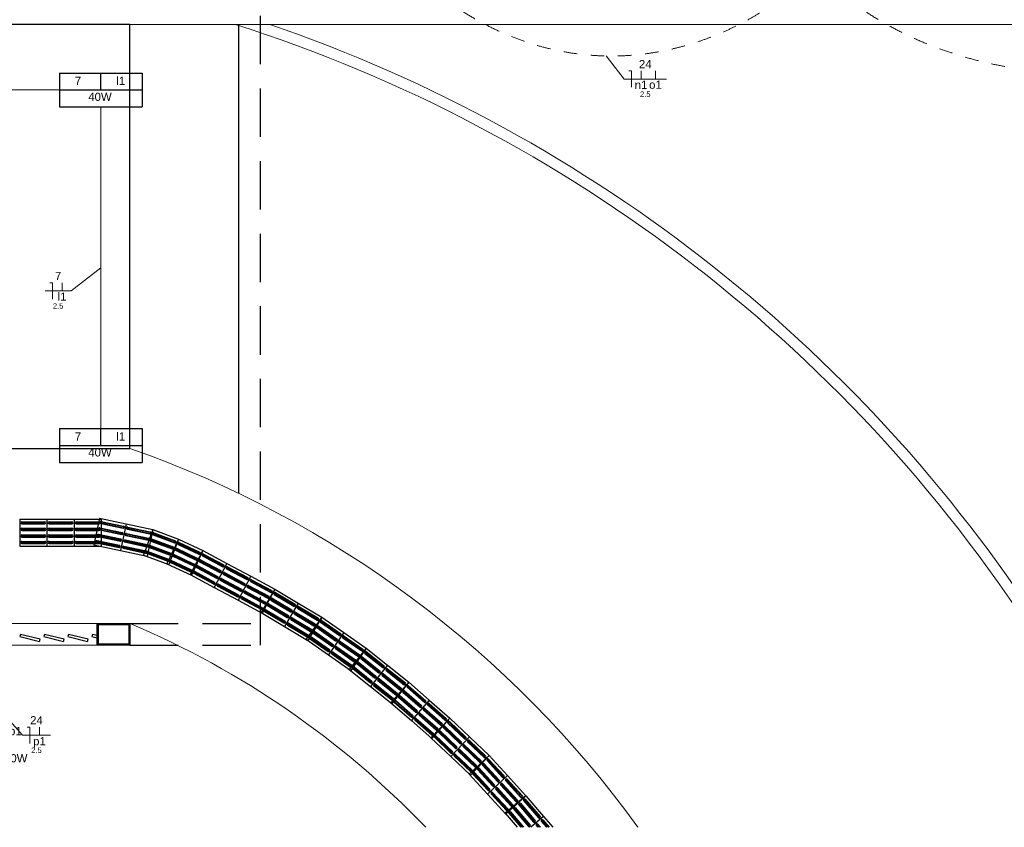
# Model space of a CAD drawing. Header units: feet. Extents: x -18 to 1038, y -110 to 48.
# Tile 157 of 199: x 782.13 to 791.18, y -28.95 to -21.54. Entities that reach past the tile are written whole.
import ezdxf

# ---------------------------------------------------------------- set-up
doc = ezdxf.new("R2010")
doc.units = ezdxf.units.FT
doc.header["$MEASUREMENT"] = 0
doc.linetypes.add('HIDDEN', pattern=[0.9525, 0.635, -0.3175])
doc.linetypes.add('JIS_02_1.2', pattern=[0.25, 0.125, -0.125])
for name, color, linetype, lineweight in [('0.1', 1, 'Continuous', 9), ('02', 2, 'Continuous', 20), ('EL-Condutos', 4, 'Continuous', 5), ('EL-Fios (Neutro)', 7, 'Continuous', 5), ('EL-Fios (Retorno)', 7, 'Continuous', 5), ('EL-Textos fios', 7, 'Continuous', 5), ('Textos', 7, 'Continuous', 5)]:
    doc.layers.add(name, color=color, linetype=linetype, lineweight=lineweight)
for name, color, linetype in [('1', 1, 'Continuous'), ('Arq-parede-alta', 5, 'Continuous'), ('CIV-Piso Tátil', 32, 'Continuous'), ('ESQUADRIAS CORTE', 3, 'Continuous'), ('JANELA', 3, 'Continuous'), ('P-SIMBOL', 5, 'Continuous'), ('PROJEÇÃO', 6, 'HIDDEN')]:
    doc.layers.add(name, color=color, linetype=linetype)
doc.styles.add('Arial', font='arial.ttf')

msp = doc.modelspace()

# ---------------------------------------------------------------- linework, layer by layer
at = {"layer": '0.1', "color": 251}
msp.add_lwpolyline([(786.5966, 7.3949), (786.5966, -6.5803), (779.5966, -6.5803), (779.5966, -8.3803), (803.5266, -8.3803), (803.5264, -21.5804), (783.1466, -21.5804)], dxfattribs=at)
for radius, start, end in [(13.709, 32.26914, 72.29388), (13.809, 32.2711, 71.03731), (9.709, 35.85991, 70.756), (8.209, 43.85596, 67.05689)]:
    msp.add_arc((779.9466, -34.64), radius, start, end, dxfattribs=at)
at = {"layer": '02', "color": 251}
for p, q in [((777.0466, -27.0804), (782.8466, -27.0804)), ((777.0466, -27.2804), (782.8466, -27.2804))]:
    msp.add_line(p, q, dxfattribs=at)
at = {"layer": '1', "color": 251}
for p, q in [((783.1466, -25.4735), (783.1466, -21.5804)), ((784.1466, -25.8864), (784.1466, -21.5804))]:
    msp.add_line(p, q, dxfattribs=at)
at = {"layer": 'Arq-parede-alta', "color": 251, "ltscale": 0.03}
msp.add_lwpolyline([(782.8466, -27.0804), (783.1466, -27.0804), (783.1466, -27.2804), (782.8466, -27.2804)], close=True, dxfattribs=at)
at = {"layer": 'CIV-Piso Tátil', "color": 251}
for p, q in [((782.1339, -26.1219), (782.3839, -26.1219)), ((782.1339, -26.1219), (782.1339, -26.3719)), ((782.1539, -26.1469), (782.3639, -26.1469)), ((782.3839, -26.1219), (782.3839, -26.3719)), ((782.3839, -26.1219), (782.6339, -26.1219)), ((782.3839, -26.1219), (782.3839, -26.3719)), ((782.4039, -26.1469), (782.6139, -26.1469)), ((782.6339, -26.1219), (782.6339, -26.3719)), ((782.6339, -26.1219), (782.8839, -26.1219)), ((782.6339, -26.1219), (782.6339, -26.3719)), ((782.6539, -26.1469), (782.8639, -26.1469)), ((782.8683, -26.115), (782.8165, -26.3595)), ((782.8683, -26.115), (783.1129, -26.1668)), ((782.8827, -26.1436), (783.0881, -26.1871)), ((782.8839, -26.1219), (782.8839, -26.3719)), ((782.1539, -26.1519), (782.3639, -26.1519)), ((782.1539, -26.1619), (782.3639, -26.1619)), ((782.1539, -26.1669), (782.3639, -26.1669)), ((782.1539, -26.2069), (782.3639, -26.2069)), ((782.1539, -26.2119), (782.3639, -26.2119)), ((782.1539, -26.2219), (782.3639, -26.2219)), ((782.1539, -26.2269), (782.3639, -26.2269)), ((782.4039, -26.1519), (782.6139, -26.1519)), ((782.4039, -26.1619), (782.6139, -26.1619)), ((782.4039, -26.1669), (782.6139, -26.1669)), ((782.4039, -26.2069), (782.6139, -26.2069)), ((782.4039, -26.2119), (782.6139, -26.2119)), ((782.4039, -26.2219), (782.6139, -26.2219)), ((782.4039, -26.2269), (782.6139, -26.2269)), ((782.6539, -26.1519), (782.8639, -26.1519)), ((782.6539, -26.1619), (782.8639, -26.1619)), ((782.6539, -26.1669), (782.8639, -26.1669)), ((782.6539, -26.2069), (782.8639, -26.2069)), ((782.6539, -26.2119), (782.8639, -26.2119)), ((782.6539, -26.2219), (782.8639, -26.2219)), ((782.6539, -26.2269), (782.8639, -26.2269)), ((782.8661, -26.2218), (783.0715, -26.2654)), ((782.8671, -26.2169), (783.0726, -26.2605)), ((782.8692, -26.2072), (783.0746, -26.2507)), ((782.8703, -26.2023), (783.0757, -26.2458)), ((782.8786, -26.1631), (783.084, -26.2067)), ((782.8796, -26.1583), (783.085, -26.2018)), ((782.8817, -26.1485), (783.0871, -26.192)), ((783.1129, -26.1668), (783.061, -26.4114)), ((783.1129, -26.1668), (783.061, -26.4114)), ((783.1129, -26.1668), (783.3574, -26.2187)), ((783.1231, -26.215), (783.3285, -26.2586)), ((783.1241, -26.2101), (783.3296, -26.2537)), ((783.1262, -26.2003), (783.3317, -26.2439)), ((783.1273, -26.1954), (783.3327, -26.239)), ((783.3574, -26.2187), (783.2705, -26.4531)), ((783.3574, -26.2187), (783.3056, -26.4633)), ((783.3574, -26.2187), (783.5918, -26.3057)), ((782.1539, -26.2674), (782.3639, -26.2674)), ((782.1539, -26.2724), (782.3639, -26.2724)), ((782.1539, -26.2824), (782.3639, -26.2824)), ((782.1539, -26.2874), (782.3639, -26.2874)), ((782.1539, -26.3269), (782.3639, -26.3269)), ((782.4039, -26.2674), (782.6139, -26.2674)), ((782.4039, -26.2724), (782.6139, -26.2724)), ((782.4039, -26.2824), (782.6139, -26.2824)), ((782.4039, -26.2874), (782.6139, -26.2874)), ((782.4039, -26.3269), (782.6139, -26.3269)), ((782.6539, -26.2674), (782.8639, -26.2674)), ((782.6539, -26.2724), (782.8639, -26.2724)), ((782.6539, -26.2824), (782.8639, -26.2824)), ((782.6539, -26.2874), (782.8639, -26.2874)), ((782.6539, -26.3269), (782.8639, -26.3269)), ((782.8443, -26.3246), (783.0498, -26.3681)), ((782.8454, -26.3197), (783.0508, -26.3632)), ((782.8536, -26.281), (783.059, -26.3246)), ((782.8546, -26.2761), (783.06, -26.3197)), ((782.8567, -26.2663), (783.0621, -26.3099)), ((782.8577, -26.2614), (783.0631, -26.305)), ((783.0992, -26.328), (783.3046, -26.3715)), ((783.1012, -26.3182), (783.3067, -26.3617)), ((783.1023, -26.3133), (783.3077, -26.3569)), ((783.1107, -26.2737), (783.3161, -26.3173)), ((783.1117, -26.2688), (783.3171, -26.3124)), ((783.1138, -26.259), (783.3192, -26.3026)), ((783.1148, -26.2541), (783.3202, -26.2977)), ((783.3397, -26.3241), (783.5365, -26.3972)), ((783.3414, -26.3194), (783.5383, -26.3925)), ((783.3449, -26.31), (783.5418, -26.3831)), ((783.3466, -26.3053), (783.5435, -26.3784)), ((783.3605, -26.2678), (783.5574, -26.3409)), ((783.3623, -26.2632), (783.5591, -26.3362)), ((783.3657, -26.2538), (783.5626, -26.3268)), ((783.3675, -26.2491), (783.5644, -26.3222)), ((783.5918, -26.3057), (783.4857, -26.532)), ((783.5918, -26.3057), (783.5048, -26.5401)), ((783.5918, -26.3057), (783.8182, -26.4118)), ((782.1339, -26.3719), (782.3839, -26.3719)), ((782.1539, -26.3319), (782.3639, -26.3319)), ((782.1539, -26.3419), (782.3639, -26.3419)), ((782.1539, -26.3469), (782.3639, -26.3469)), ((782.3839, -26.3719), (782.6339, -26.3719)), ((782.4039, -26.3319), (782.6139, -26.3319)), ((782.4039, -26.3419), (782.6139, -26.3419)), ((782.4039, -26.3469), (782.6139, -26.3469)), ((782.6339, -26.3719), (782.8839, -26.3719)), ((782.6539, -26.3319), (782.8639, -26.3319)), ((782.6539, -26.3419), (782.8639, -26.3419)), ((782.6539, -26.3469), (782.8639, -26.3469)), ((782.8165, -26.3595), (783.061, -26.4114)), ((782.8412, -26.3392), (783.0466, -26.3828)), ((782.8422, -26.3343), (783.0477, -26.3779)), ((783.061, -26.4114), (783.3056, -26.4633)), ((783.0858, -26.3911), (783.2912, -26.4347)), ((783.0868, -26.3862), (783.2922, -26.4298)), ((783.0889, -26.3764), (783.2943, -26.42)), ((783.0899, -26.3715), (783.2953, -26.4151)), ((783.0981, -26.3329), (783.3035, -26.3764)), ((783.3049, -26.4178), (783.5017, -26.4909)), ((783.3186, -26.3808), (783.5155, -26.4539)), ((783.3204, -26.3761), (783.5172, -26.4492)), ((783.3238, -26.3667), (783.5207, -26.4398)), ((783.3256, -26.362), (783.5225, -26.4351)), ((783.5653, -26.4092), (783.7555, -26.4984)), ((783.5675, -26.4047), (783.7576, -26.4939)), ((783.5717, -26.3956), (783.7618, -26.4848)), ((783.5738, -26.3911), (783.764, -26.4803)), ((783.5908, -26.3549), (783.7809, -26.4441)), ((783.5929, -26.3504), (783.7831, -26.4395)), ((783.5972, -26.3413), (783.7873, -26.4305)), ((783.5993, -26.3368), (783.7894, -26.426)), ((783.8182, -26.4118), (783.7004, -26.6323)), ((783.8182, -26.4118), (783.712, -26.6382)), ((783.8182, -26.4118), (784.0387, -26.5296)), ((783.2705, -26.4531), (783.5048, -26.5401)), ((783.2979, -26.4366), (783.4948, -26.5097)), ((783.2996, -26.4319), (783.4965, -26.505)), ((783.3031, -26.4225), (783.5, -26.4956)), ((783.5208, -26.5043), (783.7109, -26.5935)), ((783.5229, -26.4998), (783.713, -26.5889)), ((783.5397, -26.464), (783.7298, -26.5531)), ((783.5418, -26.4595), (783.7319, -26.5486)), ((783.546, -26.4504), (783.7362, -26.5396)), ((783.5482, -26.4459), (783.7383, -26.535)), ((783.7887, -26.5095), (783.9739, -26.6084)), ((783.7934, -26.5006), (783.9786, -26.5996)), ((783.7958, -26.4962), (783.981, -26.5952)), ((783.8146, -26.4609), (783.9998, -26.5599)), ((783.817, -26.4565), (784.0022, -26.5555)), ((783.8217, -26.4477), (784.0069, -26.5466)), ((783.824, -26.4433), (784.0093, -26.5422)), ((783.4857, -26.532), (783.712, -26.6382)), ((783.5144, -26.5179), (783.7045, -26.607)), ((783.5165, -26.5133), (783.7066, -26.6025)), ((783.7578, -26.5672), (783.9431, -26.6661)), ((783.7602, -26.5628), (783.9454, -26.6617)), ((783.7649, -26.554), (783.9501, -26.6529)), ((783.7673, -26.5496), (783.9525, -26.6485)), ((783.7863, -26.5139), (783.9716, -26.6128)), ((784.0387, -26.5296), (783.9209, -26.7501)), ((784.0387, -26.5296), (783.9209, -26.7501)), ((784.0351, -26.5787), (784.2203, -26.6777)), ((784.0375, -26.5743), (784.2227, -26.6732)), ((784.0387, -26.5296), (784.2592, -26.6474)), ((784.0422, -26.5655), (784.2274, -26.6644)), ((784.0445, -26.5611), (784.2298, -26.66)), ((783.7004, -26.6323), (783.9209, -26.7501)), ((783.7298, -26.6197), (783.915, -26.7186)), ((783.7322, -26.6153), (783.9174, -26.7142)), ((783.7369, -26.6065), (783.9221, -26.7054)), ((783.7392, -26.6021), (783.9245, -26.701)), ((783.9784, -26.685), (784.1636, -26.7839)), ((783.9807, -26.6806), (784.1659, -26.7795)), ((783.9854, -26.6718), (784.1707, -26.7707)), ((783.9878, -26.6673), (784.173, -26.7663)), ((784.0068, -26.6316), (784.1921, -26.7306)), ((784.0092, -26.6272), (784.1944, -26.7262)), ((784.0139, -26.6184), (784.1991, -26.7173)), ((784.0163, -26.614), (784.2015, -26.7129)), ((784.2592, -26.6474), (784.1414, -26.8679)), ((784.2592, -26.6474), (784.1414, -26.8679)), ((784.2592, -26.6474), (784.4797, -26.7652)), ((784.2627, -26.6833), (784.4479, -26.7822)), ((784.2651, -26.6789), (784.4503, -26.7778)), ((783.9209, -26.7501), (784.1414, -26.8679)), ((783.9503, -26.7375), (784.1355, -26.8364)), ((783.9527, -26.7331), (784.1379, -26.832)), ((783.9574, -26.7243), (784.1426, -26.8232)), ((783.9597, -26.7198), (784.145, -26.8188)), ((784.2274, -26.7494), (784.4126, -26.8484)), ((784.2297, -26.745), (784.415, -26.8439)), ((784.2344, -26.7362), (784.4197, -26.8351)), ((784.2368, -26.7318), (784.422, -26.8307)), ((784.2556, -26.6965), (784.4409, -26.7954)), ((784.258, -26.6921), (784.4432, -26.791)), ((784.4797, -26.7652), (784.3515, -26.9798)), ((784.4797, -26.7652), (784.3619, -26.9857)), ((784.4797, -26.7652), (784.6943, -26.8934)), ((784.1414, -26.8679), (784.3619, -26.9857)), ((784.1708, -26.8553), (784.3561, -26.9542)), ((784.1732, -26.8509), (784.3584, -26.9498)), ((784.1779, -26.842), (784.3631, -26.941)), ((784.1803, -26.8376), (784.3655, -26.9366)), ((784.1989, -26.8028), (784.3841, -26.9017)), ((784.2012, -26.7984), (784.3865, -26.8973)), ((784.2059, -26.7895), (784.3912, -26.8885)), ((784.2083, -26.7851), (784.3935, -26.8841)), ((784.443, -26.8656), (784.6233, -26.9733)), ((784.4456, -26.8613), (784.6259, -26.969)), ((784.4507, -26.8527), (784.631, -26.9604)), ((784.4533, -26.8484), (784.6335, -26.9561)), ((784.4738, -26.8141), (784.6541, -26.9218)), ((784.4764, -26.8098), (784.6566, -26.9175)), ((784.4815, -26.8012), (784.6618, -26.9089)), ((784.4841, -26.7969), (784.6643, -26.9046)), ((784.3892, -26.9557), (784.5694, -27.0634)), ((784.3917, -26.9514), (784.572, -27.0591)), ((784.412, -26.9175), (784.5923, -27.0252)), ((784.4146, -26.9132), (784.5948, -27.0209)), ((784.4197, -26.9046), (784.6, -27.0123)), ((784.4223, -26.9003), (784.6025, -27.008)), ((784.6943, -26.8934), (784.5661, -27.108)), ((784.6943, -26.8934), (784.5661, -27.108)), ((784.6884, -26.9423), (784.8687, -27.05)), ((784.691, -26.938), (784.8712, -27.0457)), ((784.6943, -26.8934), (784.9089, -27.0216)), ((784.6961, -26.9294), (784.8764, -27.0371)), ((784.6987, -26.9251), (784.8789, -27.0328)), ((784.3515, -26.9798), (784.5661, -27.108)), ((784.3815, -26.9686), (784.5617, -27.0763)), ((784.384, -26.9643), (784.5643, -27.072)), ((784.6266, -27.0457), (784.8069, -27.1534)), ((784.6292, -27.0414), (784.8094, -27.1491)), ((784.6343, -27.0328), (784.8146, -27.1405)), ((784.6369, -27.0285), (784.8171, -27.1363)), ((784.6576, -26.9938), (784.8379, -27.1015)), ((784.6602, -26.9895), (784.8405, -27.0972)), ((784.6653, -26.9809), (784.8456, -27.0886)), ((784.6679, -26.9766), (784.8482, -27.0843)), ((784.9089, -27.0216), (784.7659, -27.2266)), ((784.9089, -27.0216), (784.7807, -27.2362)), ((784.9089, -27.0216), (785.1139, -27.1647)), ((784.5661, -27.108), (784.7807, -27.2362)), ((784.5961, -27.0968), (784.7763, -27.2045)), ((784.5986, -27.0925), (784.7789, -27.2002)), ((784.6038, -27.0839), (784.784, -27.1916)), ((784.6063, -27.0796), (784.7866, -27.1873)), ((784.8652, -27.1192), (785.0374, -27.2394)), ((784.8681, -27.1151), (785.0403, -27.2353)), ((784.8738, -27.1069), (785.046, -27.2271)), ((784.8767, -27.1028), (785.0489, -27.223)), ((784.8996, -27.07), (785.0718, -27.1902)), ((784.9024, -27.0659), (785.0746, -27.1861)), ((784.9082, -27.0577), (785.0804, -27.1779)), ((784.911, -27.0536), (785.0832, -27.1738)), ((784.7659, -27.2266), (784.9709, -27.3697)), ((784.7966, -27.2176), (784.9688, -27.3378)), ((784.7994, -27.2135), (784.9716, -27.3337)), ((784.8051, -27.2053), (784.9774, -27.3255)), ((784.808, -27.2012), (784.9802, -27.3214)), ((784.8306, -27.1688), (785.0028, -27.289)), ((784.8335, -27.1647), (785.0057, -27.2849)), ((784.8392, -27.1565), (785.0114, -27.2767)), ((784.8421, -27.1524), (785.0143, -27.2726)), ((785.1139, -27.1647), (784.9709, -27.3697)), ((785.1139, -27.1647), (784.9709, -27.3697)), ((785.1046, -27.213), (785.2768, -27.3332)), ((785.1074, -27.2089), (785.2797, -27.3291)), ((785.1132, -27.2007), (785.2854, -27.3209)), ((785.1139, -27.1647), (785.319, -27.3078)), ((785.116, -27.1966), (785.2882, -27.3168)), ((785.0356, -27.3118), (785.2079, -27.432)), ((785.0385, -27.3077), (785.2107, -27.4279)), ((785.0442, -27.2995), (785.2164, -27.4197)), ((785.0471, -27.2954), (785.2193, -27.4156)), ((785.0703, -27.2622), (785.2425, -27.3824)), ((785.0731, -27.2581), (785.2453, -27.3783)), ((785.0788, -27.2499), (785.2511, -27.3701)), ((785.0817, -27.2458), (785.2539, -27.366)), ((785.319, -27.3078), (785.1627, -27.5029)), ((785.319, -27.3078), (785.1759, -27.5128)), ((785.319, -27.3078), (785.5141, -27.464)), ((784.9709, -27.3697), (785.1759, -27.5128)), ((785.0016, -27.3607), (785.1738, -27.4808)), ((785.0044, -27.3566), (785.1767, -27.4767)), ((785.0102, -27.3484), (785.1824, -27.4685)), ((785.013, -27.3443), (785.1852, -27.4644)), ((785.2689, -27.4022), (785.4329, -27.5335)), ((785.2721, -27.3983), (785.436, -27.5296)), ((785.2783, -27.3905), (785.4422, -27.5218)), ((785.2814, -27.3866), (785.4454, -27.5179)), ((785.3064, -27.3554), (785.4704, -27.4866)), ((785.3096, -27.3515), (785.4735, -27.4827)), ((785.3158, -27.3437), (785.4797, -27.4749)), ((785.3189, -27.3398), (785.4829, -27.471)), ((785.1627, -27.5029), (785.3579, -27.6592)), ((785.1939, -27.4959), (785.3579, -27.6272)), ((785.1971, -27.492), (785.361, -27.6233)), ((785.2033, -27.4842), (785.3672, -27.6154)), ((785.2064, -27.4803), (785.3704, -27.6115)), ((785.2311, -27.4494), (785.3951, -27.5807)), ((785.2343, -27.4455), (785.3982, -27.5768)), ((785.2405, -27.4377), (785.4045, -27.569)), ((785.2436, -27.4338), (785.4076, -27.5651)), ((785.5141, -27.464), (785.3579, -27.6592)), ((785.5141, -27.464), (785.3579, -27.6592)), ((785.511, -27.4999), (785.6749, -27.6312)), ((785.5141, -27.464), (785.7093, -27.6203)), ((785.5141, -27.496), (785.678, -27.6273)), ((785.4357, -27.594), (785.5996, -27.7252)), ((785.4388, -27.5901), (785.6027, -27.7213)), ((785.4641, -27.5585), (785.628, -27.6897)), ((785.4672, -27.5546), (785.6312, -27.6858)), ((785.4735, -27.5468), (785.6374, -27.678)), ((785.4766, -27.5429), (785.6405, -27.6741)), ((785.5016, -27.5116), (785.6655, -27.6429)), ((785.5047, -27.5077), (785.6687, -27.639)), ((785.3579, -27.6592), (785.553, -27.8154)), ((785.3891, -27.6522), (785.553, -27.7834)), ((785.3922, -27.6483), (785.5562, -27.7795)), ((785.3985, -27.6404), (785.5624, -27.7717)), ((785.4016, -27.6365), (785.5655, -27.7678)), ((785.4263, -27.6057), (785.5902, -27.7369)), ((785.4294, -27.6018), (785.5934, -27.733)), ((785.7093, -27.6203), (785.5447, -27.8085)), ((785.7093, -27.6203), (785.553, -27.8154)), ((785.6947, -27.6673), (785.8528, -27.8055)), ((785.698, -27.6635), (785.8561, -27.8018)), ((785.7046, -27.656), (785.8627, -27.7942)), ((785.7079, -27.6522), (785.866, -27.7905)), ((785.7093, -27.6203), (785.8975, -27.7848)), ((785.6154, -27.758), (785.7735, -27.8962)), ((785.6187, -27.7542), (785.7768, -27.8925)), ((785.6253, -27.7467), (785.7834, -27.8849)), ((785.6286, -27.7429), (785.7867, -27.8812)), ((785.6552, -27.7125), (785.8133, -27.8507)), ((785.6585, -27.7087), (785.8166, -27.8469)), ((785.6651, -27.7012), (785.8232, -27.8394)), ((785.6684, -27.6974), (785.8265, -27.8356)), ((785.5447, -27.8085), (785.7329, -27.973)), ((785.5762, -27.8028), (785.7343, -27.941)), ((785.5795, -27.799), (785.7376, -27.9373)), ((785.5861, -27.7915), (785.7442, -27.9297)), ((785.5894, -27.7878), (785.7475, -27.926)), ((785.8975, -27.7848), (785.7329, -27.973)), ((785.8975, -27.7848), (785.7329, -27.973)), ((785.8533, -27.8657), (786.0114, -28.0039)), ((785.8566, -27.862), (786.0147, -28.0002)), ((785.8829, -27.8318), (786.041, -27.9701)), ((785.8862, -27.8281), (786.0443, -27.9663)), ((785.8928, -27.8206), (786.0509, -27.9588)), ((785.8961, -27.8168), (786.0542, -27.955)), ((785.8975, -27.7848), (786.0857, -27.9493)), ((785.7743, -27.9561), (785.9324, -28.0943)), ((785.7776, -27.9523), (785.9357, -28.0905)), ((785.8036, -27.9225), (785.9617, -28.0608)), ((785.8069, -27.9188), (785.965, -28.057)), ((785.8135, -27.9112), (785.9716, -28.0495)), ((785.8168, -27.9075), (785.9749, -28.0457)), ((785.8434, -27.877), (786.0015, -28.0152)), ((785.8467, -27.8733), (786.0048, -28.0115)), ((786.0857, -27.9493), (785.9133, -28.1304)), ((786.0857, -27.9493), (785.9211, -28.1376)), ((786.0857, -27.9493), (786.2667, -28.1218)), ((785.7329, -27.973), (785.9211, -28.1376)), ((785.7644, -27.9674), (785.9225, -28.1056)), ((785.7677, -27.9636), (785.9258, -28.1018)), ((786.0278, -28.0392), (786.1798, -28.184)), ((786.0312, -28.0356), (786.1833, -28.1804)), ((786.0381, -28.0283), (786.1902, -28.1731)), ((786.0415, -28.0247), (786.1936, -28.1695)), ((786.0691, -27.9957), (786.2212, -28.1405)), ((786.0726, -27.9921), (786.2247, -28.1369)), ((786.0795, -27.9849), (786.2316, -28.1297)), ((786.0829, -27.9812), (786.235, -28.1261)), ((785.9133, -28.1304), (786.0943, -28.3028)), ((785.945, -28.1261), (786.0971, -28.2709)), ((785.9484, -28.1225), (786.1005, -28.2673)), ((785.9553, -28.1152), (786.1074, -28.26)), ((785.9588, -28.1116), (786.1109, -28.2564)), ((785.9861, -28.083), (786.1381, -28.2278)), ((785.9895, -28.0793), (786.1416, -28.2242)), ((785.9964, -28.0721), (786.1485, -28.2169)), ((785.9998, -28.0685), (786.1519, -28.2133)), ((786.2667, -28.1218), (786.0943, -28.3028)), ((786.2667, -28.1218), (786.0943, -28.3028)), ((786.2667, -28.1218), (786.4478, -28.2942)), ((786.2088, -28.2116), (786.3609, -28.3564)), ((786.2122, -28.208), (786.3643, -28.3528)), ((786.2191, -28.2007), (786.3712, -28.3455)), ((786.2226, -28.1971), (786.3747, -28.3419)), ((786.2502, -28.1681), (786.4023, -28.313)), ((786.2536, -28.1645), (786.4057, -28.3093)), ((786.2605, -28.1573), (786.4126, -28.3021)), ((786.264, -28.1536), (786.416, -28.2985)), ((786.0943, -28.3028), (786.2754, -28.4752)), ((786.126, -28.2985), (786.2781, -28.4433)), ((786.1295, -28.2949), (786.2816, -28.4397)), ((786.1364, -28.2876), (786.2885, -28.4324)), ((786.1398, -28.284), (786.2919, -28.4288)), ((786.1671, -28.2554), (786.3192, -28.4002)), ((786.1705, -28.2518), (786.3226, -28.3966)), ((786.1774, -28.2445), (786.3295, -28.3893)), ((786.1809, -28.2409), (786.333, -28.3857)), ((786.4478, -28.2942), (786.2638, -28.4634)), ((786.4478, -28.2942), (786.2754, -28.4752)), ((786.4478, -28.2942), (786.617, -28.4781)), ((786.3543, -28.4074), (786.4965, -28.5619)), ((786.384, -28.38), (786.5262, -28.5345)), ((786.3877, -28.3766), (786.5299, -28.5311)), ((786.3951, -28.3698), (786.5373, -28.5243)), ((786.3988, -28.3664), (786.541, -28.521)), ((786.4282, -28.3393), (786.5704, -28.4939)), ((786.4319, -28.336), (786.5741, -28.4905)), ((786.4392, -28.3292), (786.5814, -28.4837)), ((786.4429, -28.3258), (786.5851, -28.4803)), ((786.2638, -28.4634), (786.4331, -28.6474)), ((786.2957, -28.4612), (786.4379, -28.6158)), ((786.2994, -28.4578), (786.4416, -28.6124)), ((786.3068, -28.4511), (786.449, -28.6056)), ((786.3105, -28.4477), (786.4527, -28.6022)), ((786.3395, -28.4209), (786.4817, -28.5754)), ((786.3432, -28.4175), (786.4854, -28.5721)), ((786.3506, -28.4108), (786.4928, -28.5653)), ((786.617, -28.4781), (786.4331, -28.6474)), ((786.617, -28.4781), (786.4331, -28.6474)), ((786.617, -28.4781), (786.7863, -28.6621)), ((786.5533, -28.5639), (786.6955, -28.7185)), ((786.557, -28.5605), (786.6992, -28.7151)), ((786.5644, -28.5538), (786.7066, -28.7083)), ((786.568, -28.5504), (786.7102, -28.7049)), ((786.5975, -28.5233), (786.7397, -28.6778)), ((786.6012, -28.5199), (786.7434, -28.6744)), ((786.6085, -28.5131), (786.7507, -28.6677)), ((786.6122, -28.5098), (786.7544, -28.6643)), ((786.4331, -28.6474), (786.6024, -28.8314)), ((786.465, -28.6452), (786.6072, -28.7997)), ((786.4687, -28.6418), (786.6109, -28.7963)), ((786.4761, -28.635), (786.6183, -28.7896)), ((786.4797, -28.6316), (786.6219, -28.7862)), ((786.5088, -28.6049), (786.651, -28.7594)), ((786.5125, -28.6015), (786.6547, -28.756)), ((786.5199, -28.5947), (786.6621, -28.7493)), ((786.5235, -28.5913), (786.6657, -28.7459)), ((786.7863, -28.6621), (786.5957, -28.8238)), ((786.7863, -28.6621), (786.6024, -28.8314)), ((786.7863, -28.6621), (786.9481, -28.8527)), ((786.6883, -28.7714), (786.8242, -28.9316)), ((786.7192, -28.7453), (786.8551, -28.9054)), ((786.723, -28.742), (786.8589, -28.9022)), ((786.7306, -28.7356), (786.8665, -28.8957)), ((786.7345, -28.7323), (786.8703, -28.8925)), ((786.765, -28.7064), (786.9008, -28.8666)), ((786.7688, -28.7032), (786.9046, -28.8633)), ((786.7764, -28.6967), (786.9122, -28.8569)), ((786.7802, -28.6935), (786.9161, -28.8536)), ((786.5957, -28.8238), (786.7048, -28.9524)), ((786.6277, -28.8229), (786.7376, -28.9524)), ((786.6315, -28.8196), (786.7441, -28.9524)), ((786.6391, -28.8132), (786.7572, -28.9524)), ((786.6429, -28.8099), (786.7638, -28.9524)), ((786.6731, -28.7844), (786.8089, -28.9445)), ((786.6769, -28.7811), (786.8128, -28.9413)), ((786.6845, -28.7747), (786.8204, -28.9348)), ((786.9481, -28.8527), (786.8306, -28.9524)), ((786.9481, -28.8527), (786.8306, -28.9524)), ((786.9481, -28.8527), (787.0326, -28.9524)), ((786.8809, -28.9359), (786.8949, -28.9524)), ((786.8847, -28.9327), (786.9015, -28.9524)), ((786.8924, -28.9262), (786.9146, -28.9524)), ((786.8962, -28.923), (786.9212, -28.9524)), ((786.9267, -28.8971), (786.9736, -28.9524)), ((786.9305, -28.8938), (786.9802, -28.9524)), ((786.9381, -28.8874), (786.9933, -28.9524)), ((786.9419, -28.8841), (786.9998, -28.9524))]:
    msp.add_line(p, q, dxfattribs=at)
for centre, radius, start, end in [((782.1539, -26.1569), 0.01, 90, 270), ((782.3639, -26.1569), 0.01, 270, 90), ((782.4039, -26.1569), 0.01, 90, 270), ((782.6139, -26.1569), 0.01, 270, 90), ((782.6539, -26.1569), 0.01, 90, 270), ((782.8639, -26.1569), 0.01, 270, 90), ((782.8806, -26.1534), 0.01, 78.02705, 258.02705), ((782.1539, -26.2169), 0.01, 90, 270), ((782.1539, -26.1569), 0.005, 90, 270), ((782.1539, -26.2169), 0.005, 90, 270), ((782.3639, -26.1569), 0.005, 270, 90), ((782.3639, -26.2169), 0.01, 270, 90), ((782.3639, -26.2169), 0.005, 270, 90), ((782.4039, -26.2169), 0.01, 90, 270), ((782.4039, -26.1569), 0.005, 90, 270), ((782.4039, -26.2169), 0.005, 90, 270), ((782.6139, -26.1569), 0.005, 270, 90), ((782.6139, -26.2169), 0.01, 270, 90), ((782.6139, -26.2169), 0.005, 270, 90), ((782.6539, -26.2169), 0.01, 90, 270), ((782.6539, -26.1569), 0.005, 90, 270), ((782.6539, -26.2169), 0.005, 90, 270), ((782.8682, -26.2121), 0.01, 78.02705, 258.02705), ((782.8682, -26.2121), 0.005, 78.02705, 258.02705), ((782.8639, -26.1569), 0.005, 270, 90), ((782.8639, -26.2169), 0.01, 270, 90), ((782.8639, -26.2169), 0.005, 270, 90), ((782.8806, -26.1534), 0.005, 78.02705, 258.02705), ((783.0861, -26.1969), 0.01, 258.02705, 78.02705), ((783.0861, -26.1969), 0.005, 258.02705, 78.02705), ((783.1252, -26.2052), 0.01, 78.02705, 258.02705), ((783.1252, -26.2052), 0.005, 78.02705, 258.02705), ((782.1539, -26.2774), 0.01, 90, 270), ((782.1539, -26.3369), 0.01, 90, 270), ((782.1539, -26.2774), 0.005, 90, 270), ((782.3639, -26.2774), 0.01, 270, 90), ((782.3639, -26.2774), 0.005, 270, 90), ((782.3639, -26.3369), 0.01, 270, 90), ((782.4039, -26.2774), 0.01, 90, 270), ((782.4039, -26.3369), 0.01, 90, 270), ((782.4039, -26.2774), 0.005, 90, 270), ((782.6139, -26.2774), 0.01, 270, 90), ((782.6139, -26.2774), 0.005, 270, 90), ((782.6139, -26.3369), 0.01, 270, 90), ((782.6539, -26.2774), 0.01, 90, 270), ((782.6539, -26.3369), 0.01, 90, 270), ((782.6539, -26.2774), 0.005, 90, 270), ((782.8433, -26.3294), 0.01, 78.02705, 258.02705), ((782.8433, -26.3294), 0.005, 78.02705, 258.02705), ((782.8556, -26.2712), 0.01, 78.02705, 258.02705), ((782.8556, -26.2712), 0.005, 78.02705, 258.02705), ((782.8639, -26.2774), 0.01, 270, 90), ((782.8639, -26.2774), 0.005, 270, 90), ((782.8639, -26.3369), 0.01, 270, 90), ((783.0611, -26.3148), 0.01, 258.02705, 78.02705), ((783.0611, -26.3148), 0.005, 258.02705, 78.02705), ((783.0736, -26.2556), 0.01, 258.02705, 78.02705), ((783.0736, -26.2556), 0.005, 258.02705, 78.02705), ((783.1002, -26.3231), 0.01, 78.02705, 258.02705), ((783.1002, -26.3231), 0.005, 78.02705, 258.02705), ((783.1127, -26.2639), 0.01, 78.02705, 258.02705), ((783.1127, -26.2639), 0.005, 78.02705, 258.02705), ((783.3182, -26.3075), 0.01, 258.02705, 78.02705), ((783.3182, -26.3075), 0.005, 258.02705, 78.02705), ((783.3306, -26.2488), 0.01, 258.02705, 78.02705), ((783.3306, -26.2488), 0.005, 258.02705, 78.02705), ((783.3431, -26.3147), 0.01, 69.63968, 249.63968), ((783.3431, -26.3147), 0.005, 69.63968, 249.63968), ((783.364, -26.2585), 0.01, 69.63968, 249.63968), ((783.364, -26.2585), 0.005, 69.63968, 249.63968), ((783.5609, -26.3315), 0.01, 249.63968, 69.63968), ((783.5609, -26.3315), 0.005, 249.63968, 69.63968), ((782.1539, -26.3369), 0.005, 90, 270), ((782.3639, -26.3369), 0.005, 270, 90), ((782.4039, -26.3369), 0.005, 90, 270), ((782.6139, -26.3369), 0.005, 270, 90), ((782.6539, -26.3369), 0.005, 90, 270), ((782.8639, -26.3369), 0.005, 270, 90), ((783.0487, -26.373), 0.01, 258.02705, 78.02705), ((783.0487, -26.373), 0.005, 258.02705, 78.02705), ((783.0878, -26.3813), 0.01, 78.02705, 258.02705), ((783.0878, -26.3813), 0.005, 78.02705, 258.02705), ((783.2933, -26.4249), 0.01, 258.02705, 78.02705), ((783.3014, -26.4272), 0.01, 69.63968, 249.63968), ((783.3056, -26.3666), 0.01, 258.02705, 78.02705), ((783.3056, -26.3666), 0.005, 258.02705, 78.02705), ((783.3221, -26.3714), 0.01, 69.63968, 249.63968), ((783.3221, -26.3714), 0.005, 69.63968, 249.63968), ((783.54, -26.3878), 0.01, 249.63968, 69.63968), ((783.54, -26.3878), 0.005, 249.63968, 69.63968), ((783.5696, -26.4002), 0.01, 64.87479, 244.87479), ((783.5696, -26.4002), 0.005, 64.87479, 244.87479), ((783.5951, -26.3459), 0.01, 64.87479, 244.87479), ((783.5951, -26.3459), 0.005, 64.87479, 244.87479), ((783.2933, -26.4249), 0.005, 258.02705, 78.02705), ((783.3014, -26.4272), 0.005, 69.63968, 249.63968), ((783.4983, -26.5003), 0.01, 249.63968, 69.63968), ((783.4983, -26.5003), 0.005, 249.63968, 69.63968), ((783.5186, -26.5088), 0.01, 64.87479, 244.87479), ((783.5186, -26.5088), 0.005, 64.87479, 244.87479), ((783.519, -26.4445), 0.01, 249.63968, 69.63968), ((783.519, -26.4445), 0.005, 249.63968, 69.63968), ((783.5439, -26.4549), 0.01, 64.87479, 244.87479), ((783.5439, -26.4549), 0.005, 64.87479, 244.87479), ((783.7597, -26.4893), 0.01, 244.87479, 64.87479), ((783.7597, -26.4893), 0.005, 244.87479, 64.87479), ((783.7852, -26.435), 0.01, 244.87479, 64.87479), ((783.791, -26.505), 0.01, 61.8928, 241.8928), ((783.7852, -26.435), 0.005, 244.87479, 64.87479), ((783.791, -26.505), 0.005, 61.8928, 241.8928), ((783.8193, -26.4521), 0.01, 61.8928, 241.8928), ((783.8193, -26.4521), 0.005, 61.8928, 241.8928), ((783.7088, -26.598), 0.01, 244.87479, 64.87479), ((783.7088, -26.598), 0.005, 244.87479, 64.87479), ((783.734, -26.5441), 0.01, 244.87479, 64.87479), ((783.734, -26.5441), 0.005, 244.87479, 64.87479), ((783.7626, -26.5584), 0.01, 61.8928, 241.8928), ((783.7626, -26.5584), 0.005, 61.8928, 241.8928), ((783.9763, -26.604), 0.01, 241.8928, 61.8928), ((783.9763, -26.604), 0.005, 241.8928, 61.8928), ((784.0045, -26.5511), 0.01, 241.8928, 61.8928), ((784.0045, -26.5511), 0.005, 241.8928, 61.8928), ((784.0398, -26.5699), 0.01, 61.8928, 241.8928), ((784.0398, -26.5699), 0.005, 61.8928, 241.8928), ((783.7345, -26.6109), 0.01, 61.8928, 241.8928), ((783.7345, -26.6109), 0.005, 61.8928, 241.8928), ((783.9478, -26.6573), 0.01, 241.8928, 61.8928), ((783.9478, -26.6573), 0.005, 241.8928, 61.8928), ((783.9831, -26.6762), 0.01, 61.8928, 241.8928), ((783.9831, -26.6762), 0.005, 61.8928, 241.8928), ((784.0116, -26.6228), 0.01, 61.8928, 241.8928), ((784.0116, -26.6228), 0.005, 61.8928, 241.8928), ((784.2251, -26.6688), 0.01, 241.8928, 61.8928), ((784.2251, -26.6688), 0.005, 241.8928, 61.8928), ((784.2603, -26.6877), 0.01, 61.8928, 241.8928), ((784.2603, -26.6877), 0.005, 61.8928, 241.8928), ((783.9197, -26.7098), 0.01, 241.8928, 61.8928), ((783.9197, -26.7098), 0.005, 241.8928, 61.8928), ((783.955, -26.7287), 0.01, 61.8928, 241.8928), ((783.955, -26.7287), 0.005, 61.8928, 241.8928), ((784.1683, -26.7751), 0.01, 241.8928, 61.8928), ((784.1683, -26.7751), 0.005, 241.8928, 61.8928), ((784.1968, -26.7218), 0.01, 241.8928, 61.8928), ((784.1968, -26.7218), 0.005, 241.8928, 61.8928), ((784.2321, -26.7406), 0.01, 61.8928, 241.8928), ((784.2321, -26.7406), 0.005, 61.8928, 241.8928), ((784.4456, -26.7866), 0.01, 241.8928, 61.8928), ((784.1403, -26.8276), 0.01, 241.8928, 61.8928), ((784.1403, -26.8276), 0.005, 241.8928, 61.8928), ((784.1755, -26.8465), 0.01, 61.8928, 241.8928), ((784.1755, -26.8465), 0.005, 61.8928, 241.8928), ((784.2036, -26.7939), 0.01, 61.8928, 241.8928), ((784.2036, -26.7939), 0.005, 61.8928, 241.8928), ((784.4173, -26.8395), 0.01, 241.8928, 61.8928), ((784.4173, -26.8395), 0.005, 241.8928, 61.8928), ((784.4481, -26.857), 0.01, 59.1403, 239.1403), ((784.4481, -26.857), 0.005, 59.1403, 239.1403), ((784.4456, -26.7866), 0.005, 241.8928, 61.8928), ((784.4789, -26.8055), 0.01, 59.1403, 239.1403), ((784.4789, -26.8055), 0.005, 59.1403, 239.1403), ((784.3608, -26.9454), 0.01, 241.8928, 61.8928), ((784.3608, -26.9454), 0.005, 241.8928, 61.8928), ((784.3866, -26.96), 0.01, 59.1403, 239.1403), ((784.3866, -26.96), 0.005, 59.1403, 239.1403), ((784.3888, -26.8929), 0.01, 241.8928, 61.8928), ((784.3888, -26.8929), 0.005, 241.8928, 61.8928), ((784.4171, -26.9089), 0.01, 59.1403, 239.1403), ((784.4171, -26.9089), 0.005, 59.1403, 239.1403), ((784.6284, -26.9647), 0.01, 239.1403, 59.1403), ((784.6284, -26.9647), 0.005, 239.1403, 59.1403), ((784.6592, -26.9132), 0.01, 239.1403, 59.1403), ((784.6592, -26.9132), 0.005, 239.1403, 59.1403), ((784.6935, -26.9337), 0.01, 59.1403, 239.1403), ((784.6935, -26.9337), 0.005, 59.1403, 239.1403), ((784.5974, -27.0166), 0.01, 239.1403, 59.1403), ((784.5974, -27.0166), 0.005, 239.1403, 59.1403), ((784.6317, -27.0371), 0.01, 59.1403, 239.1403), ((784.6317, -27.0371), 0.005, 59.1403, 239.1403), ((784.6628, -26.9852), 0.01, 59.1403, 239.1403), ((784.6628, -26.9852), 0.005, 59.1403, 239.1403), ((784.8738, -27.0414), 0.01, 239.1403, 59.1403), ((784.8738, -27.0414), 0.005, 239.1403, 59.1403), ((784.9053, -27.0618), 0.01, 55.09162, 235.09162), ((784.5669, -27.0677), 0.01, 239.1403, 59.1403), ((784.5669, -27.0677), 0.005, 239.1403, 59.1403), ((784.6012, -27.0882), 0.01, 59.1403, 239.1403), ((784.6012, -27.0882), 0.005, 59.1403, 239.1403), ((784.812, -27.1448), 0.01, 239.1403, 59.1403), ((784.812, -27.1448), 0.005, 239.1403, 59.1403), ((784.843, -27.0929), 0.01, 239.1403, 59.1403), ((784.843, -27.0929), 0.005, 239.1403, 59.1403), ((784.871, -27.111), 0.01, 55.09162, 235.09162), ((784.871, -27.111), 0.005, 55.09162, 235.09162), ((784.9053, -27.0618), 0.005, 55.09162, 235.09162), ((784.7815, -27.1959), 0.01, 239.1403, 59.1403), ((784.7815, -27.1959), 0.005, 239.1403, 59.1403), ((784.8023, -27.2094), 0.01, 55.09162, 235.09162), ((784.8023, -27.2094), 0.005, 55.09162, 235.09162), ((784.8364, -27.1606), 0.01, 55.09162, 235.09162), ((784.8364, -27.1606), 0.005, 55.09162, 235.09162), ((785.0432, -27.2312), 0.01, 235.09162, 55.09162), ((785.0432, -27.2312), 0.005, 235.09162, 55.09162), ((785.0775, -27.182), 0.01, 235.09162, 55.09162), ((785.0775, -27.182), 0.005, 235.09162, 55.09162), ((785.1103, -27.2048), 0.01, 55.09162, 235.09162), ((785.1103, -27.2048), 0.005, 55.09162, 235.09162), ((784.9745, -27.3296), 0.01, 235.09162, 55.09162), ((785.0086, -27.2808), 0.01, 235.09162, 55.09162), ((785.0086, -27.2808), 0.005, 235.09162, 55.09162), ((785.0414, -27.3036), 0.01, 55.09162, 235.09162), ((785.0414, -27.3036), 0.005, 55.09162, 235.09162), ((785.076, -27.254), 0.01, 55.09162, 235.09162), ((785.076, -27.254), 0.005, 55.09162, 235.09162), ((785.2825, -27.325), 0.01, 235.09162, 55.09162), ((785.2825, -27.325), 0.005, 235.09162, 55.09162), ((784.9745, -27.3296), 0.005, 235.09162, 55.09162), ((785.0073, -27.3525), 0.01, 55.09162, 235.09162), ((785.0073, -27.3525), 0.005, 55.09162, 235.09162), ((785.2482, -27.3742), 0.01, 235.09162, 55.09162), ((785.2482, -27.3742), 0.005, 235.09162, 55.09162), ((785.2752, -27.3944), 0.01, 51.31741, 231.31741), ((785.2752, -27.3944), 0.005, 51.31741, 231.31741), ((785.3127, -27.3476), 0.01, 51.31741, 231.31741), ((785.3127, -27.3476), 0.005, 51.31741, 231.31741), ((785.1795, -27.4726), 0.01, 235.09162, 55.09162), ((785.1795, -27.4726), 0.005, 235.09162, 55.09162), ((785.2002, -27.4881), 0.01, 51.31741, 231.31741), ((785.2002, -27.4881), 0.005, 51.31741, 231.31741), ((785.2136, -27.4238), 0.01, 235.09162, 55.09162), ((785.2136, -27.4238), 0.005, 235.09162, 55.09162), ((785.2374, -27.4416), 0.01, 51.31741, 231.31741), ((785.2374, -27.4416), 0.005, 51.31741, 231.31741), ((785.4766, -27.4788), 0.01, 231.31741, 51.31741), ((785.4766, -27.4788), 0.005, 231.31741, 51.31741), ((785.5078, -27.5038), 0.01, 51.31741, 231.31741), ((785.5078, -27.5038), 0.005, 51.31741, 231.31741), ((785.4013, -27.5729), 0.01, 231.31741, 51.31741), ((785.4013, -27.5729), 0.005, 231.31741, 51.31741), ((785.4326, -27.5979), 0.01, 51.31741, 231.31741), ((785.4326, -27.5979), 0.005, 51.31741, 231.31741), ((785.4391, -27.5257), 0.01, 231.31741, 51.31741), ((785.4391, -27.5257), 0.005, 231.31741, 51.31741), ((785.4703, -27.5507), 0.01, 51.31741, 231.31741), ((785.4703, -27.5507), 0.005, 51.31741, 231.31741), ((785.3641, -27.6193), 0.01, 231.31741, 51.31741), ((785.3641, -27.6193), 0.005, 231.31741, 51.31741), ((785.3953, -27.6443), 0.01, 51.31741, 231.31741), ((785.3953, -27.6443), 0.005, 51.31741, 231.31741), ((785.6343, -27.6819), 0.01, 231.31741, 51.31741), ((785.6343, -27.6819), 0.005, 231.31741, 51.31741), ((785.6718, -27.6351), 0.01, 231.31741, 51.31741), ((785.6718, -27.6351), 0.005, 231.31741, 51.31741), ((785.7013, -27.6598), 0.01, 48.83864, 228.83864), ((785.7013, -27.6598), 0.005, 48.83864, 228.83864), ((785.5593, -27.7756), 0.01, 231.31741, 51.31741), ((785.5593, -27.7756), 0.005, 231.31741, 51.31741), ((785.5965, -27.7291), 0.01, 231.31741, 51.31741), ((785.5965, -27.7291), 0.005, 231.31741, 51.31741), ((785.622, -27.7505), 0.01, 48.83864, 228.83864), ((785.622, -27.7505), 0.005, 48.83864, 228.83864), ((785.6618, -27.7049), 0.01, 48.83864, 228.83864), ((785.6618, -27.7049), 0.005, 48.83864, 228.83864), ((785.5828, -27.7953), 0.01, 48.83864, 228.83864), ((785.5828, -27.7953), 0.005, 48.83864, 228.83864), ((785.8199, -27.8432), 0.01, 228.83864, 48.83864), ((785.8199, -27.8432), 0.005, 228.83864, 48.83864), ((785.85, -27.8695), 0.01, 48.83864, 228.83864), ((785.85, -27.8695), 0.005, 48.83864, 228.83864), ((785.8594, -27.798), 0.01, 228.83864, 48.83864), ((785.8594, -27.798), 0.005, 228.83864, 48.83864), ((785.8895, -27.8243), 0.01, 48.83864, 228.83864), ((785.8895, -27.8243), 0.005, 48.83864, 228.83864), ((785.7409, -27.9335), 0.01, 228.83864, 48.83864), ((785.7409, -27.9335), 0.005, 228.83864, 48.83864), ((785.771, -27.9598), 0.01, 48.83864, 228.83864), ((785.771, -27.9598), 0.005, 48.83864, 228.83864), ((785.7801, -27.8887), 0.01, 228.83864, 48.83864), ((785.7801, -27.8887), 0.005, 228.83864, 48.83864), ((785.8102, -27.915), 0.01, 48.83864, 228.83864), ((785.8102, -27.915), 0.005, 48.83864, 228.83864), ((786.0476, -27.9625), 0.01, 228.83864, 48.83864), ((785.9683, -28.0532), 0.01, 228.83864, 48.83864), ((786.0081, -28.0077), 0.01, 228.83864, 48.83864), ((786.0081, -28.0077), 0.005, 228.83864, 48.83864), ((786.0347, -28.0319), 0.01, 46.39993, 226.39993), ((786.0347, -28.0319), 0.005, 46.39993, 226.39993), ((786.0476, -27.9625), 0.005, 228.83864, 48.83864), ((786.076, -27.9885), 0.01, 46.39993, 226.39993), ((786.076, -27.9885), 0.005, 46.39993, 226.39993), ((785.9291, -28.098), 0.01, 228.83864, 48.83864), ((785.9291, -28.098), 0.005, 228.83864, 48.83864), ((785.9519, -28.1188), 0.01, 46.39993, 226.39993), ((785.9519, -28.1188), 0.005, 46.39993, 226.39993), ((785.9683, -28.0532), 0.005, 228.83864, 48.83864), ((785.9929, -28.0757), 0.01, 46.39993, 226.39993), ((785.9929, -28.0757), 0.005, 46.39993, 226.39993), ((786.2281, -28.1333), 0.01, 226.39993, 46.39993), ((786.2281, -28.1333), 0.005, 226.39993, 46.39993), ((786.145, -28.2205), 0.01, 226.39993, 46.39993), ((786.145, -28.2205), 0.005, 226.39993, 46.39993), ((786.1867, -28.1768), 0.01, 226.39993, 46.39993), ((786.1867, -28.1768), 0.005, 226.39993, 46.39993), ((786.2157, -28.2043), 0.01, 46.39993, 226.39993), ((786.2157, -28.2043), 0.005, 46.39993, 226.39993), ((786.2571, -28.1609), 0.01, 46.39993, 226.39993), ((786.2571, -28.1609), 0.005, 46.39993, 226.39993), ((786.104, -28.2637), 0.01, 226.39993, 46.39993), ((786.104, -28.2637), 0.005, 226.39993, 46.39993), ((786.1329, -28.2912), 0.01, 46.39993, 226.39993), ((786.1329, -28.2912), 0.005, 46.39993, 226.39993), ((786.174, -28.2481), 0.01, 46.39993, 226.39993), ((786.174, -28.2481), 0.005, 46.39993, 226.39993), ((786.4091, -28.3057), 0.01, 226.39993, 46.39993), ((786.4091, -28.3057), 0.005, 226.39993, 46.39993), ((786.3261, -28.393), 0.01, 226.39993, 46.39993), ((786.3261, -28.393), 0.005, 226.39993, 46.39993), ((786.3469, -28.4141), 0.01, 42.62086, 222.62086), ((786.3469, -28.4141), 0.005, 42.62086, 222.62086), ((786.3678, -28.3492), 0.01, 226.39993, 46.39993), ((786.3678, -28.3492), 0.005, 226.39993, 46.39993), ((786.3914, -28.3732), 0.01, 42.62086, 222.62086), ((786.3914, -28.3732), 0.005, 42.62086, 222.62086), ((786.4356, -28.3326), 0.01, 42.62086, 222.62086), ((786.4356, -28.3326), 0.005, 42.62086, 222.62086), ((786.285, -28.4361), 0.01, 226.39993, 46.39993), ((786.285, -28.4361), 0.005, 226.39993, 46.39993), ((786.3031, -28.4545), 0.01, 42.62086, 222.62086), ((786.3031, -28.4545), 0.005, 42.62086, 222.62086), ((786.5778, -28.4871), 0.01, 222.62086, 42.62086), ((786.5778, -28.4871), 0.005, 222.62086, 42.62086), ((786.4891, -28.5687), 0.01, 222.62086, 42.62086), ((786.4891, -28.5687), 0.005, 222.62086, 42.62086), ((786.5162, -28.5981), 0.01, 42.62086, 222.62086), ((786.5336, -28.5277), 0.01, 222.62086, 42.62086), ((786.5336, -28.5277), 0.005, 222.62086, 42.62086), ((786.5607, -28.5572), 0.01, 42.62086, 222.62086), ((786.5607, -28.5572), 0.005, 42.62086, 222.62086), ((786.6048, -28.5165), 0.01, 42.62086, 222.62086), ((786.6048, -28.5165), 0.005, 42.62086, 222.62086), ((786.4453, -28.609), 0.01, 222.62086, 42.62086), ((786.4453, -28.609), 0.005, 222.62086, 42.62086), ((786.4724, -28.6384), 0.01, 42.62086, 222.62086), ((786.4724, -28.6384), 0.005, 42.62086, 222.62086), ((786.5162, -28.5981), 0.005, 42.62086, 222.62086), ((786.747, -28.6711), 0.01, 222.62086, 42.62086), ((786.747, -28.6711), 0.005, 222.62086, 42.62086), ((786.6584, -28.7526), 0.01, 222.62086, 42.62086), ((786.6584, -28.7526), 0.005, 222.62086, 42.62086), ((786.6807, -28.7779), 0.01, 40.30857, 220.30857), ((786.7029, -28.7117), 0.01, 222.62086, 42.62086), ((786.7029, -28.7117), 0.005, 222.62086, 42.62086), ((786.7268, -28.7388), 0.01, 40.30857, 220.30857), ((786.7268, -28.7388), 0.005, 40.30857, 220.30857), ((786.7726, -28.7), 0.01, 40.30857, 220.30857), ((786.7726, -28.7), 0.005, 40.30857, 220.30857), ((786.6146, -28.7929), 0.01, 222.62086, 42.62086), ((786.6146, -28.7929), 0.005, 222.62086, 42.62086), ((786.6353, -28.8164), 0.01, 40.30857, 220.30857), ((786.6353, -28.8164), 0.005, 40.30857, 220.30857), ((786.6807, -28.7779), 0.005, 40.30857, 220.30857), ((786.9084, -28.8601), 0.01, 220.30857, 40.30857), ((786.9084, -28.8601), 0.005, 220.30857, 40.30857), ((786.8166, -28.938), 0.01, 220.30857, 40.30857), ((786.8166, -28.938), 0.005, 220.30857, 40.30857), ((786.8627, -28.8989), 0.01, 220.30857, 40.30857), ((786.8627, -28.8989), 0.005, 220.30857, 40.30857), ((786.8886, -28.9294), 0.01, 40.30857, 220.30857), ((786.8886, -28.9294), 0.005, 40.30857, 220.30857), ((786.9343, -28.8906), 0.01, 40.30857, 220.30857), ((786.9343, -28.8906), 0.005, 40.30857, 220.30857)]:
    msp.add_arc(centre, radius, start, end, dxfattribs=at)
at = {"layer": 'Defpoints'}
for p, q in [((783.1466, -21.5804), (776.7466, -21.5804)), ((776.7466, -25.4735), (783.1466, -25.4735))]:
    msp.add_line(p, q, dxfattribs=at)
at = {"layer": 'EL-Condutos', "linetype": 'JIS_02_1.2'}
for points in [[(789.3325, -21.1784), (789.2456, -21.2532), (789.1547, -21.3249), (789.06, -21.3934), (788.9617, -21.4582), (788.86, -21.5193), (788.755, -21.5763), (788.647, -21.6291), (788.5362, -21.6773), (788.4226, -21.7207), (788.3066, -21.7592), (788.1882, -21.7923), (788.0677, -21.82), (787.9452, -21.842), (787.821, -21.8579), (787.6951, -21.8677), (787.5679, -21.8709), (787.4394, -21.8675), (787.3098, -21.8571), (787.1794, -21.8395), (787.0483, -21.8145), (786.9168, -21.7818), (786.7848, -21.7411), (786.6528, -21.6923), (786.5208, -21.6351), (786.389, -21.5692), (786.2577, -21.4945), (786.1269, -21.4106), (785.9969, -21.3173), (785.8678, -21.2144), (785.7399, -21.1017)], [(793.9869, -21.224), (793.8576, -21.335), (793.7235, -21.4373), (793.5851, -21.5311), (793.4427, -21.6164), (793.2966, -21.6934), (793.1473, -21.762), (792.9951, -21.8225), (792.8403, -21.8748), (792.6834, -21.9192), (792.5246, -21.9557), (792.3644, -21.9844), (792.2032, -22.0054), (792.0413, -22.0188), (791.879, -22.0247), (791.7168, -22.0232), (791.5549, -22.0144), (791.3939, -21.9984), (791.234, -21.9753), (791.0756, -21.9452), (790.919, -21.9081), (790.7647, -21.8642), (790.6131, -21.8136), (790.4644, -21.7564), (790.319, -21.6927), (790.1774, -21.6225), (790.0398, -21.546), (789.9067, -21.4633), (789.7784, -21.3745), (789.6553, -21.2796), (789.5377, -21.1787)]]:
    msp.add_spline(points, degree=3, dxfattribs=at)
at = {"layer": 'EL-Condutos', "linetype": 'Continuous'}
for points in [[(780.3254, -22.1829), (780.4215, -22.1829), (780.5127, -22.1829), (780.5993, -22.1829), (780.6818, -22.1829), (780.7605, -22.1829), (780.8357, -22.1829), (780.9077, -22.1829), (780.977, -22.1829), (781.0439, -22.1829), (781.1086, -22.1829), (781.1716, -22.1829), (781.2333, -22.1829), (781.2939, -22.1829), (781.3537, -22.1829), (781.4133, -22.1829), (781.4728, -22.1829), (781.5327, -22.1829), (781.5933, -22.1829), (781.6549, -22.1829), (781.7179, -22.1829), (781.7827, -22.1829), (781.8495, -22.1829), (781.9188, -22.1829), (781.9909, -22.1829), (782.0661, -22.1829), (782.1447, -22.1829), (782.2272, -22.1829), (782.3139, -22.1829), (782.4051, -22.1829), (782.5012, -22.1829)], [(782.8799, -25.29), (782.8799, -25.1517), (782.8799, -25.0218), (782.8799, -24.8995), (782.8799, -24.7843), (782.8799, -24.6755), (782.8799, -24.5727), (782.8799, -24.4752), (782.8799, -24.3824), (782.8799, -24.2937), (782.8799, -24.2086), (782.8799, -24.1264), (782.8799, -24.0466), (782.8799, -23.9685), (782.8799, -23.8917), (782.8799, -23.8154), (782.8799, -23.7391), (782.8799, -23.6622), (782.8799, -23.5842), (782.8799, -23.5044), (782.8799, -23.4222), (782.8799, -23.3371), (782.8799, -23.2484), (782.8799, -23.1556), (782.8799, -23.0581), (782.8799, -22.9552), (782.8799, -22.8465), (782.8799, -22.7313), (782.8799, -22.609), (782.8799, -22.479), (782.8799, -22.3408)]]:
    msp.add_spline(points, degree=3, dxfattribs=at)
at = {"layer": 'EL-Fios (Neutro)'}
for p, q in [((787.7311, -22.0076), (787.7561, -22.0076)), ((787.7561, -22.1576), (787.7561, -22.0076)), ((782.4107, -23.9525), (782.4357, -23.9525)), ((782.4357, -24.1025), (782.4357, -23.9525)), ((782.2027, -28.0319), (782.2277, -28.0319)), ((782.2277, -28.1819), (782.2277, -28.0319))]:
    msp.add_line(p, q, dxfattribs=at)
at = {"layer": 'EL-Fios (Retorno)'}
for p, q in [((787.8436, -22.0826), (787.8436, -22.0076)), ((787.9757, -22.0826), (787.9757, -22.0076)), ((782.5232, -24.0275), (782.5232, -23.9525)), ((782.3152, -28.1069), (782.3152, -28.0319))]:
    msp.add_line(p, q, dxfattribs=at)
at = {"layer": 'EL-Textos fios'}
for p, q in [((787.5225, -21.8705), (787.6882, -22.0826)), ((787.6882, -22.0826), (788.0768, -22.0826)), ((782.8799, -23.8154), (782.6068, -24.0275)), ((782.3678, -24.0275), (782.6068, -24.0275)), ((781.782, -27.6827), (782.1599, -28.1069)), ((782.1599, -28.1069), (782.4163, -28.1069))]:
    msp.add_line(p, q, dxfattribs=at)
at = {"layer": 'ESQUADRIAS CORTE', "color": 251}
for points in [[(782.1366, -27.2004), (782.3172, -27.2455), (782.3221, -27.2261), (782.1415, -27.181)], [(782.3566, -27.2004), (782.5372, -27.2455), (782.5421, -27.2261), (782.3615, -27.181)], [(782.5766, -27.2004), (782.7572, -27.2455), (782.7621, -27.2261), (782.5815, -27.181)]]:
    msp.add_lwpolyline(points, close=True, dxfattribs=at)
msp.add_lwpolyline([(782.8466, -27.1923), (782.8015, -27.181), (782.7966, -27.2004), (782.8466, -27.2129)], dxfattribs=at)
at = {"layer": 'JANELA', "color": 251}
msp.add_lwpolyline([(782.8566, -27.0904), (783.1366, -27.0904), (783.1366, -27.2704), (782.8566, -27.2704)], close=True, dxfattribs=at)
at = {"layer": 'P-SIMBOL'}
for p, q in [((782.5007, -22.0272), (782.5007, -22.3386)), ((782.5007, -22.0272), (783.2592, -22.0272)), ((782.8799, -22.1829), (782.8799, -22.0272)), ((783.2592, -22.0272), (783.2592, -22.3386)), ((782.5007, -22.1829), (783.2592, -22.1829)), ((782.5007, -22.3386), (783.2592, -22.3386)), ((782.5007, -25.2922), (782.5007, -25.6035)), ((782.5007, -25.2922), (783.2592, -25.2922)), ((782.8799, -25.4479), (782.8799, -25.2922)), ((783.2592, -25.2922), (783.2592, -25.6035)), ((782.5007, -25.4479), (783.2592, -25.4479)), ((782.5007, -25.6035), (783.2592, -25.6035))]:
    msp.add_line(p, q, dxfattribs=at)
at = {"layer": 'PROJEÇÃO', "color": 251, "ltscale": 0.7}
msp.add_line((783.1466, -27.0804), (784.3466, -27.0804), dxfattribs=at)
msp.add_lwpolyline([(783.1466, -27.2804), (784.3466, -27.2804), (784.3466, -20.3804)], dxfattribs=at)

# ---------------------------------------------------------------- texts
at = {"layer": 'EL-Textos fios', "attachment_point": 8, "line_spacing_factor": 0.6, "style": 'Arial'}
for s, insert, char_height, width in [('24', (787.8825, -21.9829), 0.075, 0.233003), ('n1', (787.8436, -22.1726), 0.075, 0.233003), ('o1', (787.9757, -22.1726), 0.075, 0.233003), ('2.5', (787.8825, -22.2466), 0.05, 0.194131), ('7', (782.4873, -23.9278), 0.075, 0.116502), ('l1', (782.5232, -24.1175), 0.075, 0.163034), ('2.5', (782.4873, -24.1915), 0.05, 0.194131), ('24', (782.2881, -28.0072), 0.075, 0.233003), ('p1', (782.3152, -28.2217), 0.075, 0.233003), ('2.5', (782.2881, -28.2709), 0.05, 0.194131)]:
    msp.add_mtext(s, dxfattribs=dict(at, insert=insert, char_height=char_height, width=width))
at = {"layer": 'Textos', "char_height": 0.075, "attachment_point": 8, "line_spacing_factor": 0.6, "style": 'Arial'}
for s, insert, width in [('7', (782.6694, -22.1366), 0.116502), ('l1', (783.0619, -22.1366), 0.163034), ('40W', (782.8718, -22.2841), 0.430793), ('7', (782.6694, -25.4016), 0.116502), ('l1', (783.0619, -25.4016), 0.163034), ('40W', (782.8718, -25.5491), 0.430793), ('p1', (782.0942, -28.1292), 0.233003), ('30W', (782.0976, -28.3569), 0.430793)]:
    msp.add_mtext(s, dxfattribs=dict(at, insert=insert, width=width))

doc.saveas('drawing.dxf')
